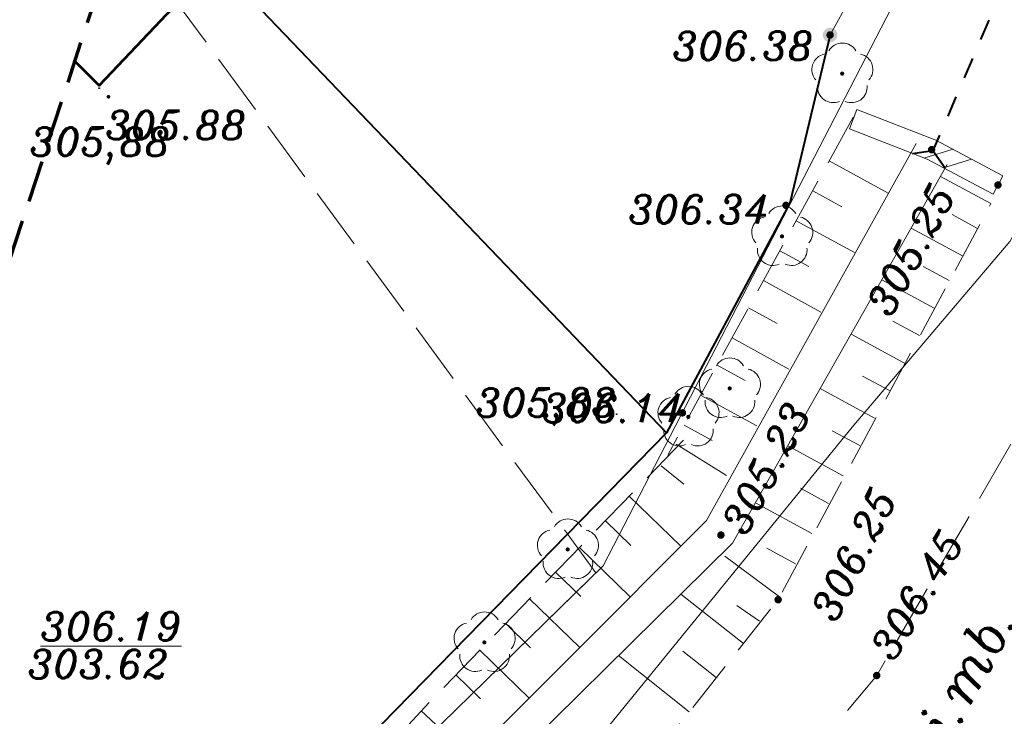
# Model space of a CAD drawing. Extents: x 4615668 to 9294084, y 5334101 to 10688993.
# Tile 6 of 37: x 4651154 to 4651178, y 5338674 to 5338690. Entities that reach past the tile are written whole.
import ezdxf

# ---------------------------------------------------------------- set-up
doc = ezdxf.new("R2010")
doc.units = 0
doc.header["$MEASUREMENT"] = 0
for name, pattern in [('BUBZ02', [1.75, 1.25, -0.5]), ('DASHED', [19.05, 12.7, -6.35]), ('EGBK02', [2, 1.5, -0.5]), ('KTJZ01', [2, 1.5, -0.5]), ('l215_500', [2.5, 1.5, -0.4125, 0.175, -0.4125]), ('l217_500', [2, 1.5, -0.5]), ('l219_500', [0.5, -0.25, 0, -0.25]), ('l266_500', [1, 0.5, -0.5]), ('l424_500', [1.5, 1, -0.5]), ('l641_500', [1.5, 1, -0.5]), ('l823_500', [1.75, 1.25, -0.5])]:
    doc.linetypes.add(name, pattern=pattern)
doc.layers.add('52', color=7, linetype='Continuous')
for name, color, linetype, lineweight in [('budynek', 7, 'Continuous', 53), ('g', 7, 'Continuous', 13), ('gr_dzialki', 7, 'l219_500', 13), ('gr_klasy', 7, 'l217_500', 13), ('jezdnia', 7, 'l424_500', 13), ('k_rzedne', 7, 'Continuous', 13), ('mur', 7, 'Continuous', 13), ('ogr_symb', 7, 'l901_500', 40), ('opisy_drog', 7, 'Continuous', 13), ('pkt_wys', 7, 'Continuous', 13), ('przepust', 7, 'l266_500', 40), ('rowy', 7, 'l266_500', 13), ('skarpa_gora', 7, 'l823_500', 13), ('skarpa_umoc', 7, 'Continuous', 13), ('Wymiar', 7, 'Continuous', 9), ('zakresy', 7, 'l215_500', 70), ('zielen', 7, 'Continuous', 13)]:
    doc.layers.add(name, color=color, linetype=linetype, lineweight=lineweight)
doc.styles.add('Style-ITALIC_1250', font='ITALIC_1250.shx')
doc.styles.add('txt', font='TXT', dxfattribs={"height": 0.2})
doc.linetypes.add('KTOK05', pattern='A,3.75,[16,dgnlstyle-2015all.shx,S=0.0028,R=0,X=0,Y=0],3.75', length=7.5)
doc.linetypes.add('l901_500', pattern='A,3.75,[38,dgnlstyle-2015all.shx,S=0.0028,R=0,X=0,Y=0],3.75', length=7.5)

# ---------------------------------------------------------------- blocks, each defined once
blk = doc.blocks.new('WYS')
at = {"layer": '52', "color": 67, "linetype": 'Continuous'}
blk.add_circle((0, 0), 0.08, dxfattribs=at)
blk = doc.blocks.new('922_5')
at = {"layer": 'zielen', "linetype": 'Continuous', "lineweight": 13}
h = blk.add_hatch(color=96, dxfattribs=at)
edge = h.paths.add_edge_path()
edge.add_arc((0, 0), 0.05, 0, 360)
at = {"layer": 'zielen', "color": 96, "linetype": 'Continuous', "lineweight": 13}
for centre, start, end in [((0.005, 0.357), 30.1243, 149.8757), ((-0.352, 0.098), 101.9988, 221.9759), ((0.362, 0.098), 318.0241, 78.0012), ((-0.215, -0.321), 174.335, 293.7607), ((0.225, -0.321), 246.2393, 5.665)]:
    blk.add_arc(centre, 0.375, start, end, dxfattribs=at)
blk = doc.blocks.new('*U106')
at = {"layer": 'mur', "color": 7, "linetype": 'Continuous', "lineweight": 13}
for p, q in [((0, 0.0005), (-0.0007, -0.0002)), ((0.0007, 0.0005), (0, -0.0002))]:
    blk.add_line(p, q, dxfattribs=at)
blk = doc.blocks.new('140_1')
at = {"linetype": 'ByBlock', "lineweight": -2}
blk.add_hatch(color=0, dxfattribs=at).paths.add_polyline_path([(0.9, 0, 1), (-0.9, 0, 1)], flags=16)
blk = doc.blocks.new('140')
at = {"linetype": 'ByBlock', "lineweight": -2}
blk.add_hatch(color=0, dxfattribs=at).paths.add_polyline_path([(0.45, 0, 1), (-0.45, 0, 1)], flags=16)
blk = doc.blocks.new('G$C3390F2A0')
at = {"layer": 'ogr_symb', "linetype": 'Continuous', "lineweight": 13}
h = blk.add_hatch(color=7, dxfattribs=at)
edge = h.paths.add_edge_path()
edge.add_arc((43.846, 68.715), 0.175, 61.1173, 421.1173)
at = {"layer": 'budynek', "color": 7, "linetype": 'Continuous', "lineweight": 53, "flags": 128}
blk.add_lwpolyline([(27.207, 72.552), (29.121, 70.462), (26.328, 67.503), (25.747, 68.09)], dxfattribs=at)
at = {"layer": 'g', "color": 52, "linetype": 'Continuous', "lineweight": 13, "flags": 128}
blk.add_lwpolyline([(18.453, 39.663), (28.229, 41.889), (31.654, 43.705), (44.378, 59.32), (48.154, 63.766), (48.651, 64.632)], dxfattribs=at)
at = {"layer": 'gr_dzialki', "color": 96, "linetype": 'Continuous', "lineweight": 13}
for p, q in [((38.41, 55.998), (52.493, 83.242)), ((27.009, 44.862), (38.41, 55.998)), ((38.41, 55.998), (27.009, 44.862))]:
    blk.add_line(p, q, dxfattribs=at)
at = {"layer": 'gr_klasy', "color": 96, "linetype": 'EGBK02', "lineweight": 13}
blk.add_line((26.817, 71.362), (38.236, 55.829), dxfattribs=at)
at = {"layer": 'gr_klasy', "color": 96, "linetype": 'EGBK02', "lineweight": 13, "flags": 128}
blk.add_lwpolyline([(27.009, 44.862), (38.236, 55.829), (38.41, 55.998)], dxfattribs=at)
at = {"layer": 'jezdnia', "color": 7, "linetype": 'KTJZ01', "lineweight": 13, "flags": 128}
blk.add_lwpolyline([(58.167, 76.235), (52.409, 66.184), (44.964, 53.366), (40.82, 48.381), (34.175, 43.393), (27.999, 40.436), (18.581, 38.395), (17.95, 39.145)], dxfattribs=at)
at = {"layer": 'mur', "color": 7, "linetype": 'Continuous', "lineweight": 13}
for p, q in [((44.489, 66.928), (44.308, 66.462)), ((47.988, 65.34), (47.753, 64.899))]:
    blk.add_line(p, q, dxfattribs=at)
at = {"layer": 'mur', "color": 7, "linetype": 'Continuous', "lineweight": 13, "flags": 128}
for points in [[(44.489, 66.928), (46.384, 66.195), (47.988, 65.34)], [(44.308, 66.462), (46.175, 65.74), (47.753, 64.899)]]:
    blk.add_lwpolyline(points, dxfattribs=at)
at = {"layer": 'ogr_symb', "color": 7, "linetype": 'Continuous', "lineweight": 13}
blk.add_line((43.846, 68.715), (45.872, 72.387), dxfattribs=at)
at = {"layer": 'ogr_symb', "color": 7, "linetype": 'KTOK05', "lineweight": 40}
for points in [[(43.846, 68.715), (42.882, 64.684), (39.925, 59.182), (29.121, 70.462)], [(39.925, 59.182), (26.264, 45.203), (17.665, 43.379)]]:
    blk.add_lwpolyline(points, dxfattribs=at)
at = {"layer": 'przepust', "color": 7, "linetype": 'Continuous', "lineweight": 40}
for p, q in [((47.649, 69.068), (47.452, 68.609)), ((47.256, 68.149), (47.059, 67.689)), ((46.862, 67.23), (46.665, 66.77)), ((46.468, 66.311), (46.313, 65.949))]:
    blk.add_line(p, q, dxfattribs=at)
at = {"layer": 'przepust', "color": 7, "linetype": 'Continuous', "lineweight": 40, "flags": 128}
blk.add_lwpolyline([(45.819, 65.874), (46.313, 65.949), (46.6, 65.54)], dxfattribs=at)
at = {"layer": 'rowy', "color": 7, "linetype": 'Continuous', "lineweight": 13, "flags": 128}
for points in [[(45.907, 66.112), (40.884, 57.08), (27.753, 43.919), (17.605, 42.326), (17.505, 42.175), (17.265, 42.156)], [(16.814, 40.777), (18.313, 41.412), (27.217, 43.091), (28.087, 43.295), (41.508, 56.539), (46.656, 65.614)]]:
    blk.add_lwpolyline(points, dxfattribs=at)
at = {"layer": 'skarpa_gora', "color": 7, "linetype": 'BUBZ02', "lineweight": 13}
blk.add_line((44.398, 66.745), (39.956, 58.649), dxfattribs=at)
at = {"layer": 'skarpa_gora', "color": 7, "linetype": 'BUBZ02', "lineweight": 13, "flags": 128}
for points in [[(18.739, 40.166), (27.82, 41.374), (33.085, 44.856), (38.987, 50.629), (42.602, 55.183), (47.702, 64.673)], [(40.33, 59.003), (34.254, 52.738), (26.955, 44.913), (17.504, 42.866)]]:
    blk.add_lwpolyline(points, dxfattribs=at)
at = {"layer": 'skarpa_umoc', "color": 7, "linetype": 'Continuous', "lineweight": 13}
for p, q in [((45.236, 64.926), (43.825, 65.7)), ((45.236, 64.926), (43.825, 65.7)), ((45.236, 64.926), (43.825, 65.7)), ((45.236, 64.926), (43.825, 65.7)), ((45.236, 64.926), (43.825, 65.7)), ((45.236, 64.926), (43.825, 65.7)), ((45.236, 64.926), (43.825, 65.7)), ((45.236, 64.926), (43.825, 65.7)), ((46.495, 65.327), (47.702, 64.673)), ((46.495, 65.327), (47.702, 64.673)), ((46.495, 65.327), (47.702, 64.673)), ((46.495, 65.327), (47.702, 64.673)), ((46.495, 65.327), (47.702, 64.673)), ((46.495, 65.327), (47.702, 64.673)), ((46.495, 65.327), (47.702, 64.673)), ((46.495, 65.327), (47.702, 64.673)), ((43.431, 64.982), (44.132, 64.597)), ((43.431, 64.982), (44.132, 64.597)), ((43.431, 64.982), (44.132, 64.597)), ((43.431, 64.982), (44.132, 64.597)), ((43.431, 64.982), (44.132, 64.597)), ((43.431, 64.982), (44.132, 64.597)), ((43.431, 64.982), (44.132, 64.597)), ((43.431, 64.982), (44.132, 64.597)), ((44.431, 63.499), (43.037, 64.264)), ((44.431, 63.499), (43.037, 64.264)), ((44.431, 63.499), (43.037, 64.264)), ((44.431, 63.499), (43.037, 64.264)), ((44.431, 63.499), (43.037, 64.264)), ((44.431, 63.499), (43.037, 64.264)), ((44.431, 63.499), (43.037, 64.264)), ((44.431, 63.499), (43.037, 64.264)), ((47.38, 64.08), (46.771, 64.41)), ((47.38, 64.08), (46.771, 64.41)), ((47.38, 64.08), (46.771, 64.41)), ((47.38, 64.08), (46.771, 64.41)), ((47.38, 64.08), (46.771, 64.41)), ((47.38, 64.08), (46.771, 64.41)), ((47.38, 64.08), (46.771, 64.41)), ((47.38, 64.08), (46.771, 64.41)), ((45.792, 64.089), (47.023, 63.421)), ((45.792, 64.089), (47.023, 63.421)), ((45.792, 64.089), (47.023, 63.421)), ((45.792, 64.089), (47.023, 63.421)), ((45.792, 64.089), (47.023, 63.421)), ((45.792, 64.089), (47.023, 63.421)), ((45.792, 64.089), (47.023, 63.421)), ((45.792, 64.089), (47.023, 63.421)), ((42.643, 63.546), (43.336, 63.166)), ((42.643, 63.546), (43.336, 63.166)), ((42.643, 63.546), (43.336, 63.166)), ((42.643, 63.546), (43.336, 63.166)), ((42.643, 63.546), (43.336, 63.166)), ((42.643, 63.546), (43.336, 63.166)), ((42.643, 63.546), (43.336, 63.166)), ((42.643, 63.546), (43.336, 63.166)), ((46.701, 62.828), (46.08, 63.165)), ((46.701, 62.828), (46.08, 63.165)), ((46.701, 62.828), (46.08, 63.165)), ((46.701, 62.828), (46.08, 63.165)), ((46.701, 62.828), (46.08, 63.165)), ((46.701, 62.828), (46.08, 63.165)), ((46.701, 62.828), (46.08, 63.165)), ((46.701, 62.828), (46.08, 63.165)), ((43.625, 62.072), (42.249, 62.828)), ((43.625, 62.072), (42.249, 62.828)), ((43.625, 62.072), (42.249, 62.828)), ((43.625, 62.072), (42.249, 62.828)), ((43.625, 62.072), (42.249, 62.828)), ((43.625, 62.072), (42.249, 62.828)), ((43.625, 62.072), (42.249, 62.828)), ((43.625, 62.072), (42.249, 62.828)), ((45.089, 62.85), (46.344, 62.169)), ((45.089, 62.85), (46.344, 62.169)), ((45.089, 62.85), (46.344, 62.169)), ((45.089, 62.85), (46.344, 62.169)), ((45.089, 62.85), (46.344, 62.169)), ((45.089, 62.85), (46.344, 62.169)), ((45.089, 62.85), (46.344, 62.169)), ((45.089, 62.85), (46.344, 62.169)), ((41.891, 62.175), (42.575, 61.799)), ((41.891, 62.175), (42.575, 61.799)), ((41.891, 62.175), (42.575, 61.799)), ((41.891, 62.175), (42.575, 61.799)), ((41.891, 62.175), (42.575, 61.799)), ((41.891, 62.175), (42.575, 61.799)), ((41.891, 62.175), (42.575, 61.799)), ((41.891, 62.175), (42.575, 61.799)), ((45.987, 61.51), (45.353, 61.854)), ((45.987, 61.51), (45.353, 61.854)), ((45.987, 61.51), (45.353, 61.854)), ((45.987, 61.51), (45.353, 61.854)), ((45.987, 61.51), (45.353, 61.854)), ((45.987, 61.51), (45.353, 61.854)), ((45.987, 61.51), (45.353, 61.854)), ((45.987, 61.51), (45.353, 61.854)), ((42.856, 60.71), (41.497, 61.456)), ((42.856, 60.71), (41.497, 61.456)), ((42.856, 60.71), (41.497, 61.456)), ((42.856, 60.71), (41.497, 61.456)), ((42.856, 60.71), (41.497, 61.456)), ((42.856, 60.71), (41.497, 61.456)), ((42.856, 60.71), (41.497, 61.456)), ((42.856, 60.71), (41.497, 61.456)), ((44.349, 61.546), (45.629, 60.851)), ((44.349, 61.546), (45.629, 60.851)), ((44.349, 61.546), (45.629, 60.851)), ((44.349, 61.546), (45.629, 60.851)), ((44.349, 61.546), (45.629, 60.851)), ((44.349, 61.546), (45.629, 60.851)), ((44.349, 61.546), (45.629, 60.851)), ((44.349, 61.546), (45.629, 60.851)), ((41.138, 60.804), (41.814, 60.433)), ((41.138, 60.804), (41.814, 60.433)), ((41.138, 60.804), (41.814, 60.433)), ((41.138, 60.804), (41.814, 60.433)), ((41.138, 60.804), (41.814, 60.433)), ((41.138, 60.804), (41.814, 60.433)), ((41.138, 60.804), (41.814, 60.433)), ((41.138, 60.804), (41.814, 60.433)), ((45.272, 60.192), (44.625, 60.543)), ((45.272, 60.192), (44.625, 60.543)), ((45.272, 60.192), (44.625, 60.543)), ((45.272, 60.192), (44.625, 60.543)), ((45.272, 60.192), (44.625, 60.543)), ((45.272, 60.192), (44.625, 60.543)), ((45.272, 60.192), (44.625, 60.543)), ((45.272, 60.192), (44.625, 60.543)), ((43.609, 60.242), (44.914, 59.534)), ((43.609, 60.242), (44.914, 59.534)), ((43.609, 60.242), (44.914, 59.534)), ((43.609, 60.242), (44.914, 59.534)), ((43.609, 60.242), (44.914, 59.534)), ((43.609, 60.242), (44.914, 59.534)), ((43.609, 60.242), (44.914, 59.534)), ((43.609, 60.242), (44.914, 59.534)), ((42.087, 59.348), (40.744, 60.085)), ((42.087, 59.348), (40.744, 60.085)), ((42.087, 59.348), (40.744, 60.085)), ((42.087, 59.348), (40.744, 60.085)), ((42.087, 59.348), (40.744, 60.085)), ((42.087, 59.348), (40.744, 60.085)), ((42.087, 59.348), (40.744, 60.085)), ((42.087, 59.348), (40.744, 60.085)), ((40.35, 59.367), (41.017, 59.001)), ((40.35, 59.367), (41.017, 59.001)), ((40.35, 59.367), (41.017, 59.001)), ((40.35, 59.367), (41.017, 59.001)), ((40.35, 59.367), (41.017, 59.001)), ((40.35, 59.367), (41.017, 59.001)), ((40.35, 59.367), (41.017, 59.001)), ((40.35, 59.367), (41.017, 59.001)), ((44.557, 58.875), (43.898, 59.232)), ((44.557, 58.875), (43.898, 59.232)), ((44.557, 58.875), (43.898, 59.232)), ((44.557, 58.875), (43.898, 59.232)), ((44.557, 58.875), (43.898, 59.232)), ((44.557, 58.875), (43.898, 59.232)), ((44.557, 58.875), (43.898, 59.232)), ((44.557, 58.875), (43.898, 59.232)), ((40.154, 58.909), (41.361, 58.162)), ((40.154, 58.909), (41.361, 58.162)), ((40.154, 58.909), (41.361, 58.162)), ((40.154, 58.909), (41.361, 58.162)), ((40.154, 58.909), (41.361, 58.162)), ((40.154, 58.909), (41.361, 58.162)), ((40.154, 58.909), (41.361, 58.162)), ((40.154, 58.909), (41.361, 58.162)), ((42.832, 58.873), (44.164, 58.15)), ((42.832, 58.873), (44.164, 58.15)), ((42.832, 58.873), (44.164, 58.15)), ((42.832, 58.873), (44.164, 58.15)), ((42.832, 58.873), (44.164, 58.15)), ((42.832, 58.873), (44.164, 58.15)), ((42.832, 58.873), (44.164, 58.15)), ((42.832, 58.873), (44.164, 58.15)), ((39.801, 58.389), (40.342, 57.952)), ((39.801, 58.389), (40.342, 57.952)), ((39.801, 58.389), (40.342, 57.952)), ((39.801, 58.389), (40.342, 57.952)), ((39.801, 58.389), (40.342, 57.952)), ((39.801, 58.389), (40.342, 57.952)), ((39.801, 58.389), (40.342, 57.952)), ((39.801, 58.389), (40.342, 57.952)), ((43.807, 57.491), (43.134, 57.856)), ((43.807, 57.491), (43.134, 57.856)), ((43.807, 57.491), (43.134, 57.856)), ((43.807, 57.491), (43.134, 57.856)), ((43.807, 57.491), (43.134, 57.856)), ((43.807, 57.491), (43.134, 57.856)), ((43.807, 57.491), (43.134, 57.856)), ((43.807, 57.491), (43.134, 57.856)), ((40.27, 56.464), (39.032, 57.664)), ((40.27, 56.464), (39.032, 57.664)), ((40.27, 56.464), (39.032, 57.664)), ((40.27, 56.464), (39.032, 57.664)), ((40.27, 56.464), (39.032, 57.664)), ((40.27, 56.464), (39.032, 57.664)), ((40.27, 56.464), (39.032, 57.664)), ((40.27, 56.464), (39.032, 57.664)), ((42.055, 57.503), (43.413, 56.766)), ((42.055, 57.503), (43.413, 56.766)), ((42.055, 57.503), (43.413, 56.766)), ((42.055, 57.503), (43.413, 56.766)), ((42.055, 57.503), (43.413, 56.766)), ((42.055, 57.503), (43.413, 56.766)), ((42.055, 57.503), (43.413, 56.766)), ((42.055, 57.503), (43.413, 56.766)), ((38.461, 57.075), (39.075, 56.479)), ((38.461, 57.075), (39.075, 56.479)), ((38.461, 57.075), (39.075, 56.479)), ((38.461, 57.075), (39.075, 56.479)), ((38.461, 57.075), (39.075, 56.479)), ((38.461, 57.075), (39.075, 56.479)), ((38.461, 57.075), (39.075, 56.479)), ((38.461, 57.075), (39.075, 56.479)), ((39.058, 55.249), (37.838, 56.433)), ((39.058, 55.249), (37.838, 56.433)), ((39.058, 55.249), (37.838, 56.433)), ((39.058, 55.249), (37.838, 56.433)), ((39.058, 55.249), (37.838, 56.433)), ((39.058, 55.249), (37.838, 56.433)), ((39.058, 55.249), (37.838, 56.433)), ((39.058, 55.249), (37.838, 56.433)), ((43.02, 56.042), (42.334, 56.414)), ((43.02, 56.042), (42.334, 56.414)), ((43.02, 56.042), (42.334, 56.414)), ((43.02, 56.042), (42.334, 56.414)), ((43.02, 56.042), (42.334, 56.414)), ((43.02, 56.042), (42.334, 56.414)), ((43.02, 56.042), (42.334, 56.414)), ((43.02, 56.042), (42.334, 56.414)), ((42.633, 55.251), (41.321, 56.227)), ((42.633, 55.251), (41.321, 56.227)), ((42.633, 55.251), (41.321, 56.227)), ((42.633, 55.251), (41.321, 56.227)), ((42.633, 55.251), (41.321, 56.227)), ((42.633, 55.251), (41.321, 56.227)), ((42.633, 55.251), (41.321, 56.227)), ((42.633, 55.251), (41.321, 56.227)), ((37.266, 55.844), (37.872, 55.256)), ((37.266, 55.844), (37.872, 55.256)), ((37.266, 55.844), (37.872, 55.256)), ((37.266, 55.844), (37.872, 55.256)), ((37.266, 55.844), (37.872, 55.256)), ((37.266, 55.844), (37.872, 55.256)), ((37.266, 55.844), (37.872, 55.256)), ((37.266, 55.844), (37.872, 55.256)), ((40.272, 55.319), (41.768, 54.132)), ((40.272, 55.319), (41.768, 54.132)), ((40.272, 55.319), (41.768, 54.132)), ((40.272, 55.319), (41.768, 54.132)), ((40.272, 55.319), (41.768, 54.132)), ((40.272, 55.319), (41.768, 54.132)), ((40.272, 55.319), (41.768, 54.132)), ((40.272, 55.319), (41.768, 54.132)), ((37.846, 54.035), (36.643, 55.201)), ((37.846, 54.035), (36.643, 55.201)), ((37.846, 54.035), (36.643, 55.201)), ((37.846, 54.035), (36.643, 55.201)), ((42.155, 54.668), (41.614, 55.042)), ((42.155, 54.668), (41.614, 55.042)), ((42.155, 54.668), (41.614, 55.042)), ((42.155, 54.668), (41.614, 55.042)), ((42.155, 54.668), (41.614, 55.042)), ((42.155, 54.668), (41.614, 55.042)), ((42.155, 54.668), (41.614, 55.042)), ((42.155, 54.668), (41.614, 55.042)), ((36.072, 54.612), (36.669, 54.033)), ((36.072, 54.612), (36.669, 54.033)), ((36.072, 54.612), (36.669, 54.033)), ((36.072, 54.612), (36.669, 54.033)), ((36.634, 52.82), (35.449, 53.97)), ((36.634, 52.82), (35.449, 53.97)), ((36.634, 52.82), (35.449, 53.97)), ((36.634, 52.82), (35.449, 53.97)), ((38.775, 53.843), (40.47, 52.497)), ((38.775, 53.843), (40.47, 52.497)), ((38.775, 53.843), (40.47, 52.497)), ((38.775, 53.843), (40.47, 52.497)), ((38.775, 53.843), (40.47, 52.497)), ((38.775, 53.843), (40.47, 52.497)), ((38.775, 53.843), (40.47, 52.497)), ((38.775, 53.843), (40.47, 52.497)), ((41.119, 53.315), (40.321, 53.948)), ((41.119, 53.315), (40.321, 53.948)), ((41.119, 53.315), (40.321, 53.948)), ((41.119, 53.315), (40.321, 53.948)), ((41.119, 53.315), (40.321, 53.948)), ((41.119, 53.315), (40.321, 53.948)), ((41.119, 53.315), (40.321, 53.948)), ((41.119, 53.315), (40.321, 53.948)), ((34.878, 53.381), (35.466, 52.81)), ((34.878, 53.381), (35.466, 52.81)), ((34.878, 53.381), (35.466, 52.81)), ((34.878, 53.381), (35.466, 52.81)), ((35.233, 51.416), (34.05, 52.519)), ((35.233, 51.416), (34.05, 52.519)), ((35.233, 51.416), (34.05, 52.519)), ((35.233, 51.416), (34.05, 52.519))]:
    blk.add_line(p, q, dxfattribs=at)
at = {"layer": 'zakresy', "color": 217, "linetype": 'l641_500', "lineweight": 70, "flags": 128}
blk.add_lwpolyline([(6.931, 10.558), (39.477, 110.069), (74.623, 175.45), (179.151, 163.591), (168.968, 97.168), (66.518, 8.467), (6.931, 10.558)], dxfattribs=at)
at = {"layer": 'mur', "color": 7, "linetype": 'Continuous', "lineweight": 13, "xscale": 714, "yscale": 713.9999999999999, "zscale": 713.9999999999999, "rotation": 331.9372125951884}
blk.add_blockref('*U106', (46.629, 65.66), dxfattribs=at)
at = {"layer": 'pkt_wys', "color": 7, "linetype": 'Continuous', "lineweight": 13, "xscale": 0.1, "yscale": 0.1, "zscale": 0.1}
for name, p, rotation in [('140_1', (43.846, 68.715), 0.06578024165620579), ('140_1', (43.846, 68.715), 0.06578024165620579), ('140_1', (43.846, 68.715), 0.06578024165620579), ('140_1', (43.846, 68.715), 0.06578024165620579), ('140_1', (43.846, 68.715), 0.06578024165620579), ('140_1', (43.846, 68.715), 0.06578024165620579), ('140_1', (43.846, 68.715), 0.06578024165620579), ('140_1', (43.846, 68.715), 0.06578024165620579), ('WYS', (26.329, 67.439), 0.06577989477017), ('140', (26.551, 67.232), 0.06578024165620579), ('140', (26.551, 67.232), 0.06578024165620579), ('140_1', (46.28, 65.967), 0.06578024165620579), ('140_1', (46.28, 65.967), 0.06578024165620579), ('140_1', (46.28, 65.967), 0.06578024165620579), ('140_1', (46.28, 65.967), 0.06578024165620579), ('140_1', (46.28, 65.967), 0.06578024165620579), ('140_1', (46.28, 65.967), 0.06578024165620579), ('140_1', (46.28, 65.967), 0.06578024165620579), ('140_1', (46.28, 65.967), 0.06578024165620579), ('140_1', (47.87, 65.119), 0.06578024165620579), ('140_1', (47.87, 65.119), 0.06578024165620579), ('140_1', (47.87, 65.119), 0.06578024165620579), ('140_1', (47.87, 65.119), 0.06578024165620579), ('140_1', (47.87, 65.119), 0.06578024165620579), ('140_1', (47.87, 65.119), 0.06578024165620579), ('140_1', (47.87, 65.119), 0.06578024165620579), ('140_1', (47.87, 65.119), 0.06578024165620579), ('140_1', (42.791, 64.633), 0.06578024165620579), ('140_1', (42.791, 64.633), 0.06578024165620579), ('140_1', (42.791, 64.633), 0.06578024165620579), ('140_1', (42.791, 64.633), 0.06578024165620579), ('140_1', (42.791, 64.633), 0.06578024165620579), ('140_1', (42.791, 64.633), 0.06578024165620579), ('140_1', (42.791, 64.633), 0.06578024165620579), ('140_1', (42.791, 64.633), 0.06578024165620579), ('140_1', (40.307, 59.66), 0.06578024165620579), ('140_1', (40.307, 59.66), 0.06578024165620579), ('140_1', (40.307, 59.66), 0.06578024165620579), ('140_1', (40.307, 59.66), 0.06578024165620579), ('140_1', (40.307, 59.66), 0.06578024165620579), ('140_1', (40.307, 59.66), 0.06578024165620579), ('140_1', (40.307, 59.66), 0.06578024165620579), ('140_1', (40.307, 59.66), 0.06578024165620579), ('WYS', (38.733, 59.63), 0.06577989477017), ('140_1', (41.23, 56.732), 0.06578024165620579), ('140_1', (41.23, 56.732), 0.06578024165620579), ('140_1', (41.23, 56.732), 0.06578024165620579), ('140_1', (41.23, 56.732), 0.06578024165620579), ('140_1', (41.23, 56.732), 0.06578024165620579), ('140_1', (41.23, 56.732), 0.06578024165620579), ('140_1', (41.23, 56.732), 0.06578024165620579), ('140_1', (41.23, 56.732), 0.06578024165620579), ('140_1', (42.602, 55.183), 0.06578024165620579), ('140_1', (42.602, 55.183), 0.06578024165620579), ('140_1', (42.602, 55.183), 0.06578024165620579), ('140_1', (42.602, 55.183), 0.06578024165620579), ('140_1', (42.602, 55.183), 0.06578024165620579), ('140_1', (42.602, 55.183), 0.06578024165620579), ('140_1', (42.602, 55.183), 0.06578024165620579), ('140_1', (42.602, 55.183), 0.06578024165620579), ('140_1', (44.964, 53.366), 0.06578024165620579), ('140_1', (44.964, 53.366), 0.06578024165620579), ('140_1', (44.964, 53.366), 0.06578024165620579), ('140_1', (44.964, 53.366), 0.06578024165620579), ('140_1', (44.964, 53.366), 0.06578024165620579), ('140_1', (44.964, 53.366), 0.06578024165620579), ('140_1', (44.964, 53.366), 0.06578024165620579), ('140_1', (44.964, 53.366), 0.06578024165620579)]:
    blk.add_blockref(name, p, dxfattribs=dict(at, rotation=rotation))
at = {"layer": 'zielen', "color": 96, "linetype": 'Continuous', "lineweight": 13}
for p in [(44.136, 67.789), (42.694, 63.888), (41.441, 60.245), (40.448, 59.564), (37.558, 56.387), (35.561, 54.159)]:
    blk.add_blockref('922_5', p, dxfattribs=at)
at = {"layer": 'k_rzedne', "color": 24, "linetype": 'Continuous', "lineweight": 13, "char_height": 0.68, "rotation": 0.0658, "line_spacing_factor": 0.722892, "style": 'txt'}
for s, insert, attachment_point in [('\\FITALIC_1250.shx;\\L306.19', (24.92, 54.202), 7), ('\\FITALIC_1250.shx;303.62', (24.618, 53.978), 1)]:
    blk.add_mtext(s, dxfattribs=dict(at, insert=insert, attachment_point=attachment_point))
at = {"layer": 'opisy_drog', "color": 7, "linetype": 'Continuous', "lineweight": 13, "insert": (47.257, 53.388), "char_height": 0.94, "attachment_point": 5, "rotation": 61.5988, "line_spacing_factor": 0.722892, "style": 'txt'}
blk.add_mtext('\\FITALIC_1250.shx;j.mb.', dxfattribs=at)
at = {"layer": 'pkt_wys', "color": 7, "linetype": 'Continuous', "lineweight": 13, "char_height": 0.68, "attachment_point": 7, "line_spacing_factor": 0.722892}
for s, insert, rotation, style in [('\\FITALIC_1250.shx; 306.38', (39.604, 68.112), 0.0658, 'Style-ITALIC_1250'), ('\\FITALIC_1250.shx; 306.38', (39.604, 68.112), 0.0658, 'Style-ITALIC_1250'), ('\\FITALIC_1250.shx; 306.38', (39.604, 68.112), 0.0658, 'Style-ITALIC_1250'), ('\\FITALIC_1250.shx; 306.38', (39.604, 68.112), 0.0658, 'Style-ITALIC_1250'), ('\\FITALIC_1250.shx; 306.38', (39.604, 68.112), 0.0658, 'Style-ITALIC_1250'), ('\\FITALIC_1250.shx; 306.38', (39.604, 68.112), 0.0658, 'Style-ITALIC_1250'), ('\\FITALIC_1250.shx; 306.38', (39.604, 68.112), 0.0658, 'Style-ITALIC_1250'), ('\\FITALIC_1250.shx; 306.38', (39.604, 68.112), 0.0658, 'Style-ITALIC_1250'), ('\\FITALIC_1250.shx;305.88', (26.48, 66.215), 0.0658, 'Style-ITALIC_1250'), ('\\FITALIC_1250.shx;305.88', (26.48, 66.215), 0.0658, 'Style-ITALIC_1250'), ('\\FITALIC_1250.shx;305,88', (24.662, 65.611), 0.0658, 'txt'), ('\\FITALIC_1250.shx; 306.34', (38.548, 64.197), 0.0658, 'Style-ITALIC_1250'), ('\\FITALIC_1250.shx; 306.34', (38.548, 64.197), 0.0658, 'Style-ITALIC_1250'), ('\\FITALIC_1250.shx; 306.34', (38.548, 64.197), 0.0658, 'Style-ITALIC_1250'), ('\\FITALIC_1250.shx; 306.34', (38.548, 64.197), 0.0658, 'Style-ITALIC_1250'), ('\\FITALIC_1250.shx; 306.34', (38.548, 64.197), 0.0658, 'Style-ITALIC_1250'), ('\\FITALIC_1250.shx; 306.34', (38.548, 64.197), 0.0658, 'Style-ITALIC_1250'), ('\\FITALIC_1250.shx; 306.34', (38.548, 64.197), 0.0658, 'Style-ITALIC_1250'), ('\\FITALIC_1250.shx; 306.34', (38.548, 64.197), 0.0658, 'Style-ITALIC_1250'), ('\\FITALIC_1250.shx; 305.25', (45.072, 61.512), 61.9644, 'Style-ITALIC_1250'), ('\\FITALIC_1250.shx; 305.25', (45.072, 61.512), 61.9644, 'Style-ITALIC_1250'), ('\\FITALIC_1250.shx; 305.25', (45.072, 61.512), 61.9644, 'Style-ITALIC_1250'), ('\\FITALIC_1250.shx; 305.25', (45.072, 61.512), 61.9644, 'Style-ITALIC_1250'), ('\\FITALIC_1250.shx; 305.25', (45.072, 61.512), 61.9644, 'Style-ITALIC_1250'), ('\\FITALIC_1250.shx; 305.25', (45.072, 61.512), 61.9644, 'Style-ITALIC_1250'), ('\\FITALIC_1250.shx; 305.25', (45.072, 61.512), 61.9644, 'Style-ITALIC_1250'), ('\\FITALIC_1250.shx; 305.25', (45.072, 61.512), 61.9644, 'Style-ITALIC_1250'), ('\\FITALIC_1250.shx;305,83', (35.356, 59.358), 0.0658, 'txt'), ('\\FITALIC_1250.shx; 306.14', (36.48, 59.432), 0.0658, 'Style-ITALIC_1250'), ('\\FITALIC_1250.shx; 306.14', (36.48, 59.432), 0.0658, 'Style-ITALIC_1250'), ('\\FITALIC_1250.shx; 306.14', (36.48, 59.432), 0.0658, 'Style-ITALIC_1250'), ('\\FITALIC_1250.shx; 306.14', (36.48, 59.432), 0.0658, 'Style-ITALIC_1250'), ('\\FITALIC_1250.shx; 306.14', (36.48, 59.432), 0.0658, 'Style-ITALIC_1250'), ('\\FITALIC_1250.shx; 306.14', (36.48, 59.432), 0.0658, 'Style-ITALIC_1250'), ('\\FITALIC_1250.shx; 306.14', (36.48, 59.432), 0.0658, 'Style-ITALIC_1250'), ('\\FITALIC_1250.shx; 306.14', (36.48, 59.432), 0.0658, 'Style-ITALIC_1250'), ('\\FITALIC_1250.shx; 305.23', (41.599, 56.272), 62.0177, 'Style-ITALIC_1250'), ('\\FITALIC_1250.shx; 305.23', (41.599, 56.272), 62.0177, 'Style-ITALIC_1250'), ('\\FITALIC_1250.shx; 305.23', (41.599, 56.272), 62.0177, 'Style-ITALIC_1250'), ('\\FITALIC_1250.shx; 305.23', (41.599, 56.272), 62.0177, 'Style-ITALIC_1250'), ('\\FITALIC_1250.shx; 305.23', (41.599, 56.272), 62.0177, 'Style-ITALIC_1250'), ('\\FITALIC_1250.shx; 305.23', (41.599, 56.272), 62.0177, 'Style-ITALIC_1250'), ('\\FITALIC_1250.shx; 305.23', (41.599, 56.272), 62.0177, 'Style-ITALIC_1250'), ('\\FITALIC_1250.shx; 305.23', (41.599, 56.272), 62.0177, 'Style-ITALIC_1250'), ('\\FITALIC_1250.shx; 306.25', (43.765, 54.188), 63.7327, 'Style-ITALIC_1250'), ('\\FITALIC_1250.shx; 306.25', (43.765, 54.188), 63.7327, 'Style-ITALIC_1250'), ('\\FITALIC_1250.shx; 306.25', (43.765, 54.188), 63.7327, 'Style-ITALIC_1250'), ('\\FITALIC_1250.shx; 306.25', (43.765, 54.188), 63.7327, 'Style-ITALIC_1250'), ('\\FITALIC_1250.shx; 306.25', (43.765, 54.188), 63.7327, 'Style-ITALIC_1250'), ('\\FITALIC_1250.shx; 306.25', (43.765, 54.188), 63.7327, 'Style-ITALIC_1250'), ('\\FITALIC_1250.shx; 306.25', (43.765, 54.188), 63.7327, 'Style-ITALIC_1250'), ('\\FITALIC_1250.shx; 306.25', (43.765, 54.188), 63.7327, 'Style-ITALIC_1250'), ('\\FITALIC_1250.shx; 306.45', (45.12, 53.273), 59.1847, 'Style-ITALIC_1250'), ('\\FITALIC_1250.shx; 306.45', (45.12, 53.273), 59.1847, 'Style-ITALIC_1250'), ('\\FITALIC_1250.shx; 306.45', (45.12, 53.273), 59.1847, 'Style-ITALIC_1250'), ('\\FITALIC_1250.shx; 306.45', (45.12, 53.273), 59.1847, 'Style-ITALIC_1250'), ('\\FITALIC_1250.shx; 306.45', (45.12, 53.273), 59.1847, 'Style-ITALIC_1250'), ('\\FITALIC_1250.shx; 306.45', (45.12, 53.273), 59.1847, 'Style-ITALIC_1250'), ('\\FITALIC_1250.shx; 306.45', (45.12, 53.273), 59.1847, 'Style-ITALIC_1250'), ('\\FITALIC_1250.shx; 306.45', (45.12, 53.273), 59.1847, 'Style-ITALIC_1250')]:
    blk.add_mtext(s, dxfattribs=dict(at, insert=insert, rotation=rotation, style=style))

msp = doc.modelspace()

# ---------------------------------------------------------------- block references
at = {"layer": 'Wymiar', "color": 242, "linetype": 'DASHED', "lineweight": 30, "ltscale": 0.01}
msp.add_blockref('G$C3390F2A0', (4651129.64, 5338621.247), dxfattribs=at)

doc.saveas('drawing.dxf')
